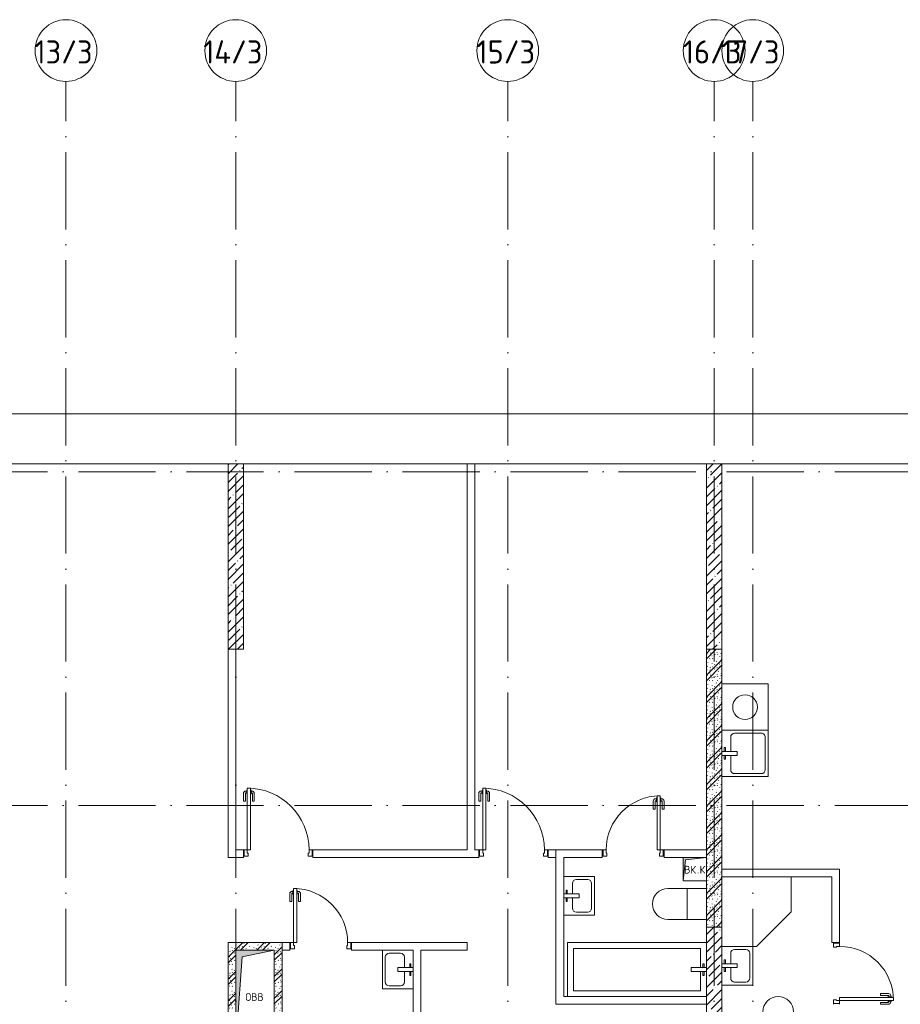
# Model space of a CAD drawing. Header units: millimetres. Extents: x 85617 to 161165, y 53267 to 102987.
# Tile 37 of 47: x 123601 to 135013, y 90231 to 102987. Entities that reach past the tile are written whole.
import ezdxf

# ---------------------------------------------------------------- set-up
doc = ezdxf.new("R2010")
doc.units = ezdxf.units.MM
doc.linetypes.add('4_ Штрихпунктир_ 10 х 2 мм', pattern=[1400, 1000, -200, 0, -200])
for name, color, linetype, lineweight in [('A-____-NOTE-TEXT', 5, 'Continuous', 5), ('A-DETL-GENF-OTLN', 7, 'Continuous', 9), ('A-DOOR-____-MCUT', 7, 'Continuous', 18), ('A-DOOR-____-OTLN', 7, 'Continuous', 9), ('A-DOOR-FRAM-MCUT', 7, 'Continuous', 18), ('A-FLOR-____-OTLN', 7, 'Continuous', 9), ('A-WALL-____-PATT', 7, 'Continuous', 9), ('I-WALL-____-MCUT', 7, 'Continuous', 9), ('I-WALL-____-OTLN', 7, 'Continuous', 9), ('M-EQPM-____-OTLN', 7, 'Continuous', 9), ('P-SANR-FIXT-OTLN', 7, 'Continuous', 9), ('S-COLS-____-MCUT', 7, 'Continuous', 9), ('S-COLS-____-OTLN', 7, 'Continuous', 9), ('S-GRID-____-IDEN', 7, 'Continuous', 9), ('S-GRID-____-OTLN', 7, 'Continuous', 9)]:
    doc.layers.add(name, color=color, linetype=linetype, lineweight=lineweight)
doc.styles.add('GOST Common', font='GOST_Common.ttf', dxfattribs={"height": 100})
doc.styles.add('GOST Common_1', font='GOST_Common.ttf', dxfattribs={"height": 300})
pattern_1 = [(45, (0, 0), (-114.04925, 114.04925), []), (45, (114.05, 0), (-114.04925, 114.04925), [201.613, -40.323, 3.353, -36.97])]
pattern_2 = [(135, (150.28, 188.64), (-282.84271, 3e-14), [5, -395]), (135, (174.9, 237.36), (-282.84271, 3e-14), [5, -395]), (135, (211.96, 236.53), (-282.84271, 3e-14), [5, -395]), (135, (114.96, 223.96), (-282.84271, 3e-14), [5, -395]), (135, (77.54, 223.96), (-282.84271, 3e-14), [5, -395]), (135, (57.44, 184.52), (-282.84271, 3e-14), [5, -395]), (135, (66.21, 142.9), (-282.84271, 3e-14), [5, -395]), (135, (107.33, 161), (-282.84271, 3e-14), [5, -395]), (135, (99.08, 130.94), (-282.84271, 3e-14), [5, -395]), (135, (22.6, 136.46), (-282.84271, 3e-14), [5, -395]), (135, (21.16, 168.08), (-282.84271, 3e-14), [5, -395]), (135, (46.13, 96.12), (-282.84271, 3e-14), [5, -395]), (135, (3.54, 74.6), (-282.84271, 3e-14), [5, -395]), (135, (40.3, 47.56), (-282.84271, 3e-14), [5, -395]), (135, (39.77, 18.47), (-282.84271, 3e-14), [5, -395]), (135, (76.94, 37.28), (-282.84271, 3e-14), [5, -395]), (135, (114.18, 62.4), (-282.84271, 3e-14), [5, -395]), (135, (139.87, 90.2), (-282.84271, 3e-14), [5, -395]), (135, (141.44, 15.82), (-282.84271, 3e-14), [5, -395]), (135, (188.69, 26.73), (-282.84271, 3e-14), [5, -395]), (135, (176.14, 51.36), (-282.84271, 3e-14), [5, -395]), (135, (177.03, 0), (-282.84271, 3e-14), [5, -395]), (135, (276.61, 8.22), (-282.84271, 3e-14), [5, -395]), (135, (271.19, 31.72), (-282.84271, 3e-14), [5, -395]), (135, (268.29, 119.65), (-282.84271, 3e-14), [5, -395]), (135, (237.92, 101.95), (-282.84271, 3e-14), [5, -395]), (135, (237.92, 158.27), (-282.84271, 3e-14), [5, -395]), (135, (260.4, 204.35), (-282.84271, 3e-14), [5, -395]), (135, (275.54, 235.4), (-282.84271, 3e-14), [5, -395]), (135, (117.62, 268.96), (-282.84271, 3e-14), [5, -395]), (135, (203.62, 273.83), (-282.84271, 3e-14), [5, -395]), (135, (47.24, 279.3), (-282.84271, 3e-14), [5, -395]), (135, (23.2, 266.16), (-282.84271, 3e-14), [5, -395]), (135, (42.78, 232.52), (-282.84271, 3e-14), [5, -395]), (135, (177.76, 90.57), (-282.84271, 3e-14), [5, -395]), (135, (181.12, 121.8), (-282.84271, 3e-14), [5, -395]), (135, (206.73, 172.06), (-282.84271, 3e-14), [5, -395]), (135, (143.14, 136.62), (-282.84271, 3e-14), [5, -395]), (135, (211.51, 131.86), (-282.84271, 3e-14), [5, -395]), (135, (81.47, 95.1), (-282.84271, 3e-14), [5, -395]), (135, (235.13, 60.46), (-282.84271, 3e-14), [5, -395]), (135, (242.24, 4.89), (-282.84271, 3e-14), [5, -395]), (45, (0, 106.07), (-282.84271, 0), []), (45, (106.07, 0), (-282.84271, 0), []), (45, (176.78, 0), (-282.84271, 0), []), (45, (0, 176.78), (-282.84271, 0), [])]

# ---------------------------------------------------------------- blocks, each defined once
blk = doc.blocks.new('КР_Колонна_ЖБ_Прямоугольная - 200x2400h_B40-V1-ВКК_25_К3_З_ЭОМ_воронка парапетная_')
at = {"layer": 'S-COLS-____-OTLN', "lineweight": 5, "true_color": 0xcccccc}
h = blk.add_hatch(dxfattribs=at)
h.set_pattern_fill('FP_3', color=254, style=0, pattern_type=2)
h.set_pattern_definition([(225, (129070, 92200), (114.04925, -114.04925), []), (225, (128955.95, 92200), (114.04925, -114.04925), [201.613, -40.323, 3.353, -36.97])])
h.paths.add_polyline_path([(-100, 1200), (-100, -1200), (100, -1200), (100, 1200)])
at = {"layer": 'S-COLS-____-MCUT', "color": 254, "lineweight": 5, "true_color": 0xcccccc}
for p, q in [((100, 1200), (-100, 1200)), ((-100, 1200), (-100, -1200)), ((100, -1200), (100, 1200)), ((-100, -1200), (100, -1200))]:
    blk.add_line(p, q, dxfattribs=at)
blk = doc.blocks.new('АР_Канал вертикальный прямоугольный - ВК_К-6739870-ВКК_25_К3_З_ЭОМ_воронка парапетная_')
at = {"layer": 'A-DETL-GENF-OTLN', "lineweight": 5, "true_color": 0xf4f4f4}
blk.add_hatch(color=7, dxfattribs=at).paths.add_polyline_path([(-150, -150), (-120, 120), (150, 150), (-150, 150)])
at = {"layer": 'A-DETL-GENF-OTLN', "color": 254, "lineweight": 13, "true_color": 0xcccccc}
for p, q in [((150, 150), (-150, 150)), ((-150, 150), (-150, -150)), ((150, 150), (-150, 150)), ((-150, 150), (-150, -150)), ((-120, 120), (150, 150)), ((-120, 120), (150, 150)), ((150, -150), (150, 150)), ((-150, -150), (-120, 120)), ((-150, -150), (-120, 120)), ((-150, -150), (150, -150))]:
    blk.add_line(p, q, dxfattribs=at)
at = {"layer": 'M-EQPM-____-OTLN', "color": 254, "lineweight": 5, "true_color": 0xcccccc}
for p, q in [((-150, -150), (-150, 150)), ((-150, 150), (150, 150)), ((150, 150), (150, -150)), ((150, -150), (-150, -150))]:
    blk.add_line(p, q, dxfattribs=at)
blk = doc.blocks.new('АР_Дверь однопольная - 900х2100h_800__Глухая_Межкомнатные апарт_тип_эт-4498768-ВКК_25_К3_З_ЭОМ_воронка парапетная_')
at = {"layer": 'A-DOOR-____-MCUT', "color": 254, "lineweight": 13, "true_color": 0xcccccc}
for p, q in [((-400, 850), (-400, 50)), ((-360, 850), (-400, 850)), ((-360, 50), (-360, 850)), ((-400, 50), (-360, 50))]:
    blk.add_line(p, q, dxfattribs=at)
at = {"layer": 'A-DOOR-____-OTLN', "color": 254, "lineweight": 5, "true_color": 0xcccccc}
for p, q in [((-450, 680), (-450, 783)), ((-425, 680), (-425, 783)), ((-408, 813), (-420, 813)), ((-408, 788), (-420, 788)), ((-408, 825), (-408, 775)), ((-400, 825), (-408, 825)), ((-408, 775), (-400, 775)), ((-360, 825), (-352, 825)), ((-352, 775), (-360, 775)), ((-352, 825), (-352, 775)), ((-352, 813), (-340, 813)), ((-352, 788), (-340, 788)), ((-335, 680), (-335, 783)), ((-310, 680), (-310, 783)), ((-425, 680), (-450, 680)), ((-335, 680), (-310, 680))]:
    blk.add_line(p, q, dxfattribs=at)
for centre, radius, start, end in [((-420, 783), 30, 90, 180), ((-420, 783), 4.99, 90, 180), ((-400, 50), 800, 360, 90), ((-340, 783), 30, 360, 90), ((-340, 783), 4.99, 360, 90)]:
    blk.add_arc(centre, radius, start, end, dxfattribs=at)
at = {"layer": 'A-DOOR-FRAM-MCUT', "color": 254, "lineweight": 13, "true_color": 0xcccccc}
for p, q in [((-440, 50), (-450, 50)), ((-400, 50), (-440, 50)), ((-440, 50), (-440, -30)), ((-400, 10), (-400, 50)), ((-390, 10), (-400, 10)), ((-390, -30), (-390, 10)), ((400, 10), (390, 10)), ((390, 10), (390, -30)), ((440, 50), (400, 50)), ((400, 50), (400, 10)), ((440, -30), (440, 50)), ((440, 50), (450, 50)), ((-440, -30), (-450, -30)), ((-440, -30), (-390, -30)), ((390, -30), (440, -30)), ((440, -30), (450, -30))]:
    blk.add_line(p, q, dxfattribs=at)
blk = doc.blocks.new('АР_Дверь однопольная - 800х2100h_700__Глухая_Су апарт_тип_эт-4498601-ВКК_25_К3_З_ЭОМ_воронка парапетная_')
at = {"layer": 'A-DOOR-____-MCUT', "color": 254, "lineweight": 13, "true_color": 0xcccccc}
for p, q in [((-350, 750), (-350, 50)), ((-310, 750), (-350, 750)), ((-310, 50), (-310, 750)), ((-350, 50), (-310, 50))]:
    blk.add_line(p, q, dxfattribs=at)
at = {"layer": 'A-DOOR-____-OTLN', "color": 254, "lineweight": 5, "true_color": 0xcccccc}
for p, q in [((-400, 580), (-400, 683)), ((-375, 580), (-375, 683)), ((-358, 713), (-370, 713)), ((-358, 688), (-370, 688)), ((-358, 725), (-358, 675)), ((-350, 725), (-358, 725)), ((-358, 675), (-350, 675)), ((-310, 725), (-302, 725)), ((-302, 675), (-310, 675)), ((-302, 725), (-302, 675)), ((-302, 713), (-290, 713)), ((-302, 688), (-290, 688)), ((-285, 580), (-285, 683)), ((-260, 580), (-260, 683)), ((-375, 580), (-400, 580)), ((-285, 580), (-260, 580))]:
    blk.add_line(p, q, dxfattribs=at)
for centre, radius, start, end in [((-370, 683), 30, 90, 180), ((-370, 683), 4.99, 90, 180), ((-350, 50), 700, 360, 90), ((-290, 683), 30, 360, 90), ((-290, 683), 4.99, 360, 90)]:
    blk.add_arc(centre, radius, start, end, dxfattribs=at)
at = {"layer": 'A-DOOR-FRAM-MCUT', "color": 254, "lineweight": 13, "true_color": 0xcccccc}
for p, q in [((-390, 50), (-400, 50)), ((-350, 50), (-390, 50)), ((-390, 50), (-390, -30)), ((-350, 10), (-350, 50)), ((-340, 10), (-350, 10)), ((-340, -30), (-340, 10)), ((350, 10), (340, 10)), ((340, 10), (340, -30)), ((390, 50), (350, 50)), ((350, 50), (350, 10)), ((390, -30), (390, 50)), ((390, 50), (400, 50)), ((-390, -30), (-400, -30)), ((-390, -30), (-340, -30)), ((340, -30), (390, -30)), ((390, -30), (400, -30))]:
    blk.add_line(p, q, dxfattribs=at)
blk = doc.blocks.new('АР_Дверь однопольная - 800х2100h_700__Глухая_Су апарт_тип_эт-4498570-ВКК_25_К3_З_ЭОМ_воронка парапетная_')
at = {"layer": 'A-DOOR-____-MCUT', "color": 254, "lineweight": 13, "true_color": 0xcccccc}
for p, q in [((350, 750), (310, 750)), ((310, 750), (310, 50)), ((350, 50), (350, 750)), ((310, 50), (350, 50))]:
    blk.add_line(p, q, dxfattribs=at)
at = {"layer": 'A-DOOR-____-OTLN', "color": 254, "lineweight": 5, "true_color": 0xcccccc}
for p, q in [((260, 580), (260, 683)), ((285, 580), (285, 683)), ((302, 713), (290, 713)), ((302, 688), (290, 688)), ((302, 725), (302, 675)), ((310, 725), (302, 725)), ((302, 675), (310, 675)), ((350, 725), (358, 725)), ((358, 675), (350, 675)), ((358, 725), (358, 675)), ((358, 713), (370, 713)), ((358, 688), (370, 688)), ((375, 580), (375, 683)), ((400, 580), (400, 683)), ((285, 580), (260, 580)), ((375, 580), (400, 580))]:
    blk.add_line(p, q, dxfattribs=at)
for centre, radius, start, end in [((350, 50), 700, 90, 180), ((290, 683), 30, 90, 180), ((290, 683), 4.99, 90, 180), ((370, 683), 30, 0, 90), ((370, 683), 4.99, 0, 90)]:
    blk.add_arc(centre, radius, start, end, dxfattribs=at)
at = {"layer": 'A-DOOR-FRAM-MCUT', "color": 254, "lineweight": 13, "true_color": 0xcccccc}
for p, q in [((-390, 50), (-400, 50)), ((-350, 50), (-390, 50)), ((-390, 50), (-390, -30)), ((-350, 10), (-350, 50)), ((-340, 10), (-350, 10)), ((-340, -30), (-340, 10)), ((350, 10), (340, 10)), ((340, 10), (340, -30)), ((390, 50), (350, 50)), ((350, 50), (350, 10)), ((390, -30), (390, 50)), ((390, 50), (400, 50)), ((-390, -30), (-400, -30)), ((-390, -30), (-340, -30)), ((340, -30), (390, -30)), ((390, -30), (400, -30))]:
    blk.add_line(p, q, dxfattribs=at)
blk = doc.blocks.new('A-FUR-Washing-2D - 600x600-V8-ВКК_25_К3_З_ЭОМ_воронка парапетная_')
at = {"layer": 'P-SANR-FIXT-OTLN', "color": 254, "lineweight": 5, "true_color": 0xcccccc}
for p, q in [((300, 0), (-300, 0)), ((300, 0), (-300, 0)), ((300, -600), (300, 0)), ((300, -600), (300, 0)), ((-300, -600), (300, -600)), ((-300, -600), (300, -600))]:
    blk.add_line(p, q, dxfattribs=at)
blk.add_circle((0, -300), 160, dxfattribs=at)
blk = doc.blocks.new('A-PLU-Shower_Corner_2D - 900x900-996533-ВКК_25_К3_З_ЭОМ_воронка парапетная_')
at = {"layer": 'P-SANR-FIXT-OTLN', "color": 254, "lineweight": 5, "true_color": 0xcccccc}
for p, q in [((-450, 900), (-900, 450)), ((-450, 900), (-900, 450)), ((0, 900), (-450, 900)), ((-450, 900), (0, 900)), ((-900, 450), (-900, 0)), ((-900, 0), (-900, 450))]:
    blk.add_line(p, q, dxfattribs=at)
blk = doc.blocks.new('A-PLU-toilet-2-2D - L600xW600xH900-997883-ВКК_25_К3_З_ЭОМ_воронка парапетная_')
at = {"layer": 'P-SANR-FIXT-OTLN', "color": 254, "lineweight": 5, "true_color": 0xcccccc}
for p, q in [((250, 0), (-250, 0)), ((250, 0), (-250, 0)), ((0, 0), (0, -400)), ((-250, -400), (250, -400)), ((-250, -400), (250, -400))]:
    blk.add_line(p, q, dxfattribs=at)
blk.add_arc((250, -200), 200, 270, 90, dxfattribs=at)
blk.add_arc((250, -200), 200, 270, 90, dxfattribs=at)
blk = doc.blocks.new('A-PLU-toilet-2-2D - L600xW600xH900-1001368-ВКК_25_К3_З_ЭОМ_воронка парапетная_')
at = {"layer": 'P-SANR-FIXT-OTLN', "color": 254, "lineweight": 5, "true_color": 0xcccccc}
for p, q in [((-250, 400), (250, 400)), ((-250, 400), (250, 400)), ((0, 0), (0, 400)), ((250, 0), (-250, 0)), ((250, 0), (-250, 0))]:
    blk.add_line(p, q, dxfattribs=at)
blk.add_arc((250, 200), 200, 270, 90, dxfattribs=at)
blk.add_arc((250, 200), 200, 270, 90, dxfattribs=at)
blk = doc.blocks.new('A-PLU-Bath-2-2D - 700x1800-1003059-ВКК_25_К3_З_ЭОМ_воронка парапетная_')
at = {"layer": 'P-SANR-FIXT-OTLN', "color": 254, "lineweight": 5, "true_color": 0xcccccc}
for p, q in [((825, 275), (-825, 275)), ((-825, 275), (-825, 25)), ((825, -275), (825, 275)), ((900, 350), (900, -350)), ((900, -350), (900, 350)), ((-700, 25), (-900, 25)), ((-870, 75), (-855, 75)), ((-870, 25), (-870, 75)), ((-855, 75), (-855, 25)), ((-700, -25), (-700, 25)), ((-900, -25), (-700, -25)), ((-870, -25), (-870, -75)), ((-870, -75), (-855, -75)), ((-855, -75), (-855, -25)), ((-825, -25), (-825, -275)), ((900, -350), (-900, -350)), ((-900, -350), (900, -350)), ((-825, -275), (825, -275))]:
    blk.add_line(p, q, dxfattribs=at)
blk = doc.blocks.new('A-PLU-Sink-2D - 600 x 600mm-997039-ВКК_25_К3_З_ЭОМ_воронка парапетная_')
at = {"layer": 'P-SANR-FIXT-OTLN', "color": 254, "lineweight": 5, "true_color": 0xcccccc}
for p, q in [((-284, 302), (-284, -298)), ((-284, -298), (-284, 302)), ((-59, 272), (-59, 257)), ((-9, 272), (-59, 272)), ((-59, 257), (-9, 257)), ((-9, 102), (-9, 302)), ((41, 302), (41, 102)), ((41, 272), (91, 272)), ((91, 257), (41, 257)), ((91, 272), (91, 257)), ((316, -298), (316, 302)), ((316, 302), (316, -298)), ((-246, 137), (-246, -209)), ((-9, 188), (-195, 188)), ((227, 188), (41, 188)), ((278, -209), (278, 137)), ((41, 102), (-9, 102)), ((-284, -298), (316, -298)), ((316, -298), (-284, -298)), ((-195, -260), (227, -260))]:
    blk.add_line(p, q, dxfattribs=at)
for centre, start, end in [((-195, 137), 90, 180), ((227, 137), 360, 90), ((-195, -209), 180, 270), ((227, -209), 270, 0)]:
    blk.add_arc(centre, 50.8, start, end, dxfattribs=at)
blk = doc.blocks.new('A-PLU-Sink-2D - 400 x 500mm-V20-ВКК_25_К3_З_ЭОМ_воронка парапетная_')
at = {"layer": 'P-SANR-FIXT-OTLN', "color": 254, "lineweight": 5, "true_color": 0xcccccc}
for p, q in [((-234, 198), (266, 198)), ((-234, -202), (-234, 198)), ((266, 198), (-234, 198)), ((-234, 198), (-234, -202)), ((-145, 160), (177, 160)), ((-196, -37), (-196, 109)), ((228, 109), (228, -37)), ((-9, -88), (-145, -88)), ((-9, -2), (-9, -202)), ((41, -2), (-9, -2)), ((41, -202), (41, -2)), ((177, -88), (41, -88)), ((-59, -172), (-59, -157)), ((-59, -157), (-9, -157)), ((-9, -172), (-59, -172)), ((91, -157), (41, -157)), ((41, -172), (91, -172)), ((91, -172), (91, -157))]:
    blk.add_line(p, q, dxfattribs=at)
for centre, start, end in [((-145, 109), 90, 180), ((177, 109), 360, 90), ((-145, -37), 180, 270), ((177, -37), 270, 0)]:
    blk.add_arc(centre, 50.8, start, end, dxfattribs=at)
blk = doc.blocks.new('A-PLU-Sink-2D - 400 x 500mm-997041-ВКК_25_К3_З_ЭОМ_воронка парапетная_')
at = {"layer": 'P-SANR-FIXT-OTLN', "color": 254, "lineweight": 5, "true_color": 0xcccccc}
for p, q in [((-234, 202), (-234, -198)), ((-234, -198), (-234, 202)), ((-59, 172), (-59, 157)), ((-9, 172), (-59, 172)), ((-59, 157), (-9, 157)), ((-9, 2), (-9, 202)), ((41, 202), (41, 2)), ((41, 172), (91, 172)), ((91, 157), (41, 157)), ((91, 172), (91, 157)), ((266, -198), (266, 202)), ((266, 202), (266, -198)), ((-196, 37), (-196, -109)), ((-9, 88), (-145, 88)), ((41, 2), (-9, 2)), ((177, 88), (41, 88)), ((228, -109), (228, 37)), ((-234, -198), (266, -198)), ((266, -198), (-234, -198)), ((-145, -160), (177, -160))]:
    blk.add_line(p, q, dxfattribs=at)
for centre, start, end in [((-145, 37), 90, 180), ((177, 37), 360, 90), ((-145, -109), 180, 270), ((177, -109), 270, 0)]:
    blk.add_arc(centre, 50.8, start, end, dxfattribs=at)
blk = doc.blocks.new('АР_Канал вертикальный прямоугольный - ОВВ-7408121-ВКК_25_К3_З_ЭОМ_воронка парапетная_')
at = {"layer": 'A-DETL-GENF-OTLN', "lineweight": 5, "true_color": 0xf4f4f4}
blk.add_hatch(color=7, dxfattribs=at).paths.add_polyline_path([(-250, -600), (-165, 515), (250, 600), (-250, 600)])
at = {"layer": 'A-DETL-GENF-OTLN', "color": 254, "lineweight": 13, "true_color": 0xcccccc}
for p, q in [((250, 600), (-250, 600)), ((-250, 600), (-250, -600)), ((250, 600), (-250, 600)), ((-250, 600), (-250, -600)), ((-250, -600), (-165, 515)), ((-250, -600), (-165, 515)), ((-165, 515), (250, 600)), ((-165, 515), (250, 600)), ((250, -600), (250, 600)), ((-250, -600), (250, -600))]:
    blk.add_line(p, q, dxfattribs=at)
at = {"layer": 'M-EQPM-____-OTLN', "color": 254, "lineweight": 5, "true_color": 0xcccccc}
for p, q in [((-250, -600), (-250, 600)), ((-250, 600), (250, 600)), ((250, 600), (250, -600)), ((250, -600), (-250, -600))]:
    blk.add_line(p, q, dxfattribs=at)
blk = doc.blocks.new('Ось сетки - 8_0 мм-31302-ВКК_25_К3_З_ЭОМ_воронка парапетная_')
at = {"layer": 'S-GRID-____-IDEN', "color": 254, "lineweight": 5, "true_color": 0xdadada}
blk.add_circle((0, 0), 4, dxfattribs=at)
blk = doc.blocks.new('240311_Наметкина 10_РД_АР_К3_R21_rvt-1-ВКК_25_К3_З_ЭОМ_воронка парапетная_')
at = {"layer": 'A-WALL-____-PATT', "lineweight": 5, "true_color": 0xcccccc}
h = blk.add_hatch(dxfattribs=at)
h.set_pattern_fill('FP_4', color=254, style=0, pattern_type=2)
h.set_pattern_definition(pattern_2)
h.paths.add_polyline_path([(129170, 93400), (129170, 97000), (128970, 97000), (128970, 93400)])
h = blk.add_hatch(dxfattribs=at)
h.set_pattern_fill('FP_4', color=254, style=0, pattern_type=2)
h.set_pattern_definition(pattern_2)
h.paths.add_polyline_path([(122770, 91900), (122870, 91900), (122870, 93200), (122770, 93200), (122770, 92100)])
h = blk.add_hatch(dxfattribs=at)
h.set_pattern_fill('FP_4', color=254, style=0, pattern_type=2)
h.set_pattern_definition(pattern_2)
h.paths.add_polyline_path([(123370, 93100), (123470, 93100), (123470, 93200), (122870, 93200), (122870, 93100), (122955, 93100)])
h = blk.add_hatch(dxfattribs=at)
h.set_pattern_fill('FP_4', color=254, style=0, pattern_type=2)
h.set_pattern_definition(pattern_2)
h.paths.add_polyline_path([(123470, 91800), (123470, 93100), (123370, 93100), (123370, 91800)])
at = {"layer": 'S-COLS-____-OTLN', "lineweight": 5, "true_color": 0xcccccc}
h = blk.add_hatch(dxfattribs=at)
h.set_pattern_fill('FP_1', color=254, style=0, pattern_type=2)
h.set_pattern_definition(pattern_1)
h.paths.add_polyline_path([(122970, 97000), (122970, 99400), (122770, 99400), (122770, 97000)])
h = blk.add_hatch(dxfattribs=at)
h.set_pattern_fill('FP_1', color=254, style=0, pattern_type=2)
h.set_pattern_definition(pattern_1)
h.paths.add_polyline_path([(129170, 97000), (129170, 99400), (128970, 99400), (128970, 97000)])
at = {"layer": 'A-FLOR-____-OTLN', "color": 254, "lineweight": 5, "true_color": 0xcccccc}
for p, q in [((149920, 100050), (86800, 100050)), ((122770, 99400), (119870, 99400)), ((125870, 99400), (122970, 99400)), ((128970, 99400), (125970, 99400)), ((132170, 99400), (129170, 99400))]:
    blk.add_line(p, q, dxfattribs=at)
at = {"layer": 'I-WALL-____-MCUT', "color": 254, "lineweight": 5, "true_color": 0xcccccc}
for p, q in [((128970, 97000), (128970, 94300)), ((129170, 97000), (128970, 97000)), ((129170, 93400), (129170, 97000)), ((128970, 94000), (128970, 93400)), ((122770, 93200), (122770, 92100)), ((122870, 93200), (122770, 93200)), ((123470, 93200), (122870, 93200)), ((123470, 93100), (123470, 93200)), ((123470, 92100), (123470, 93100))]:
    blk.add_line(p, q, dxfattribs=at)
at = {"layer": 'I-WALL-____-OTLN', "color": 254, "lineweight": 5, "true_color": 0xcccccc}
for p, q in [((125870, 94400), (125870, 99400)), ((125970, 99400), (125870, 99400)), ((125970, 99400), (125970, 94400)), ((122770, 94300), (122770, 97000)), ((122870, 97000), (122870, 94400)), ((122870, 94400), (122970, 94400)), ((122970, 94300), (122970, 94400)), ((123870, 94400), (125870, 94400)), ((123870, 94400), (123870, 94300)), ((125970, 94400), (126020, 94400)), ((126020, 94300), (126020, 94400)), ((126920, 94400), (127020, 94400)), ((126920, 94400), (126920, 94300)), ((127020, 94400), (127020, 94300)), ((127020, 94400), (127620, 94400)), ((127020, 94400), (127020, 94300)), ((127620, 94300), (127620, 94400)), ((128420, 94400), (128970, 94400)), ((128420, 94400), (128420, 94300)), ((122870, 94300), (122770, 94300)), ((122970, 94300), (122870, 94300)), ((126020, 94300), (123870, 94300)), ((127020, 94300), (126920, 94300)), ((127020, 92400), (127020, 94300)), ((127620, 94300), (127120, 94300)), ((127120, 94300), (127120, 92500)), ((128670, 94300), (128420, 94300)), ((129170, 94150), (130695, 94150)), ((130695, 94050), (130695, 94150)), ((130595, 94050), (129170, 94050)), ((130595, 93200), (130595, 94050)), ((130695, 94050), (130695, 93200)), ((123470, 93200), (123570, 93200)), ((123570, 93100), (123570, 93200)), ((124370, 93200), (125870, 93200)), ((124370, 93200), (124370, 93100)), ((125870, 93200), (125870, 93100)), ((130595, 93200), (130695, 93200)), ((123570, 93100), (123470, 93100)), ((125170, 93100), (124370, 93100)), ((125170, 91200), (125170, 93100)), ((125870, 93100), (125270, 93100)), ((125270, 93100), (125270, 91200)), ((127120, 92500), (128970, 92500)), ((127020, 92400), (127120, 92400)), ((128970, 92400), (127120, 92400))]:
    blk.add_line(p, q, dxfattribs=at)
at = {"layer": 'S-COLS-____-MCUT', "color": 254, "lineweight": 5, "true_color": 0xcccccc}
for p, q in [((122770, 99400), (122770, 97000)), ((122970, 99400), (122770, 99400)), ((122970, 97000), (122970, 99400)), ((128970, 99400), (128970, 97000)), ((129170, 99400), (128970, 99400)), ((129170, 97000), (129170, 99400)), ((122770, 97000), (122970, 97000)), ((128970, 97000), (129170, 97000))]:
    blk.add_line(p, q, dxfattribs=at)
at = {"layer": 'S-GRID-____-OTLN', "color": 254, "linetype": '4_ Штрихпунктир_ 10 х 2 мм', "lineweight": 5, "true_color": 0xdadada}
for p, q in [((120670, 56236), (120670, 104356)), ((122870, 56236), (122870, 104356)), ((126395, 56236), (126395, 104356)), ((129070, 56236), (129070, 104356)), ((129570, 56236), (129570, 104356)), ((156834, 99300), (82886, 99300)), ((156834, 94975), (82886, 94975))]:
    blk.add_line(p, q, dxfattribs=at)
at = {"layer": 'A-DOOR-____-OTLN', "color": 254, "lineweight": 5, "true_color": 0xcccccc}
for name, p in [('АР_Дверь однопольная - 900х2100h_800__Глухая_Межкомнатные апарт_тип_эт-4498768-ВКК_25_К3_З_ЭОМ_воронка парапетная_', (123420, 94350)), ('АР_Дверь однопольная - 900х2100h_800__Глухая_Межкомнатные апарт_тип_эт-4498768-ВКК_25_К3_З_ЭОМ_воронка парапетная_', (126470, 94350)), ('АР_Дверь однопольная - 800х2100h_700__Глухая_Су апарт_тип_эт-4498570-ВКК_25_К3_З_ЭОМ_воронка парапетная_', (128020, 94350)), ('АР_Дверь однопольная - 800х2100h_700__Глухая_Су апарт_тип_эт-4498601-ВКК_25_К3_З_ЭОМ_воронка парапетная_', (123970, 93150))]:
    blk.add_blockref(name, p, dxfattribs=at)
at = {"layer": 'A-DOOR-____-OTLN', "color": 254, "lineweight": 5, "true_color": 0xcccccc, "rotation": 269.9999999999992}
blk.add_blockref('АР_Дверь однопольная - 800х2100h_700__Глухая_Су апарт_тип_эт-4498570-ВКК_25_К3_З_ЭОМ_воронка парапетная_', (130645, 92800), dxfattribs=at)
at = {"layer": 'M-EQPM-____-OTLN', "color": 254, "lineweight": 5, "true_color": 0xcccccc}
for name, p in [('АР_Канал вертикальный прямоугольный - ВК_К-6739870-ВКК_25_К3_З_ЭОМ_воронка парапетная_', (128820, 94150)), ('АР_Канал вертикальный прямоугольный - ОВВ-7408121-ВКК_25_К3_З_ЭОМ_воронка парапетная_', (123120, 92500))]:
    blk.add_blockref(name, p, dxfattribs=at)
at = {"layer": 'P-SANR-FIXT-OTLN', "color": 254, "lineweight": 5, "true_color": 0xcccccc}
blk.add_blockref('A-FUR-Washing-2D - 600x600-V8-ВКК_25_К3_З_ЭОМ_воронка парапетная_', (129470, 96550), dxfattribs=at)
for name, p, rotation in [('A-PLU-Sink-2D - 600 x 600mm-997039-ВКК_25_К3_З_ЭОМ_воронка парапетная_', (129472, 95634), 90.00000000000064), ('A-PLU-Sink-2D - 400 x 500mm-997041-ВКК_25_К3_З_ЭОМ_воронка парапетная_', (127322, 93789), 90.00000000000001), ('A-PLU-Shower_Corner_2D - 900x900-996533-ВКК_25_К3_З_ЭОМ_воронка парапетная_', (129170, 94050), 180), ('A-PLU-toilet-2-2D - L600xW600xH900-1001368-ВКК_25_К3_З_ЭОМ_воронка парапетная_', (128720, 93900), 180), ('A-PLU-Bath-2-2D - 700x1800-1003059-ВКК_25_К3_З_ЭОМ_воронка парапетная_', (128070, 92850), 180), ('A-PLU-Sink-2D - 400 x 500mm-997041-ВКК_25_К3_З_ЭОМ_воронка парапетная_', (129372, 92884), 90.00000000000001), ('A-PLU-Sink-2D - 400 x 500mm-V20-ВКК_25_К3_З_ЭОМ_воронка парапетная_', (124968, 92834), 90.00000000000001), ('A-PLU-toilet-2-2D - L600xW600xH900-997883-ВКК_25_К3_З_ЭОМ_воронка парапетная_', (129700, 92050), 90.00000000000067)]:
    blk.add_blockref(name, p, dxfattribs=dict(at, rotation=rotation))
at = {"layer": 'S-COLS-____-OTLN', "color": 254, "lineweight": 5, "true_color": 0xcccccc, "rotation": 180}
blk.add_blockref('КР_Колонна_ЖБ_Прямоугольная - 200x2400h_B40-V1-ВКК_25_К3_З_ЭОМ_воронка парапетная_', (129070, 92200), dxfattribs=at)
at = {"layer": 'S-GRID-____-IDEN', "color": 254, "lineweight": 5, "true_color": 0xdadada, "xscale": 100.0000000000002, "yscale": 100.0000000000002, "zscale": 100.0000000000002}
for p in [(120670, 104756), (122870, 104756), (126395, 104756), (129070, 104756), (129570, 104756)]:
    blk.add_blockref('Ось сетки - 8_0 мм-31302-ВКК_25_К3_З_ЭОМ_воронка парапетная_', p, dxfattribs=at)
at = {"layer": 'A-____-NOTE-TEXT', "color": 254, "lineweight": 5, "true_color": 0xcccccc, "char_height": 100, "attachment_point": 1, "style": 'GOST Common'}
for s, insert, width in [('ВК', (128682, 94194), 200.42), ('\\fGOST Common|b0|i0|c204|p34|;К', (128881, 94194), 96.2), ('\\fGOST Common|b0|i0|c204|p34|;.', (128848, 94194), 40.08), ('ОВВ', (122996, 92544), 304.64)]:
    blk.add_mtext(s, dxfattribs=dict(at, insert=insert, width=width))
at = {"layer": 'S-GRID-____-IDEN', "color": 254, "lineweight": 5, "true_color": 0xdadada, "char_height": 300, "attachment_point": 1, "style": 'GOST Common_1'}
for s, insert, width in [('13/3', (120263, 104888), 978.06), ('14/3', (122450, 104888), 1010.13), ('15/3', (125991, 104888), 970.04), ('16/3', (128666, 104888), 970.04), ('17/3', (129166, 104888), 970.04)]:
    blk.add_mtext(s, dxfattribs=dict(at, insert=insert, width=width))
blk = doc.blocks.new('Ось сетки - 8_0 мм-V36-ВКК_25_К3_З_ЭОМ_воронка парапетная_')
at = {"layer": 'S-GRID-____-IDEN', "color": 254, "lineweight": 5, "true_color": 0xcccccc}
blk.add_circle((0, 0), 4, dxfattribs=at)
blk = doc.blocks.new('Наметкина 10_РД_АР_К3_Отделка_R21_rvt-1-ВКК_25_К3_З_ЭОМ_воронка парапетная_')
at = {"layer": 'S-GRID-____-OTLN', "color": 254, "linetype": '4_ Штрихпунктир_ 10 х 2 мм', "lineweight": 5, "true_color": 0xcccccc}
for p, q in [((120670, 56236), (120670, 104356)), ((122870, 56236), (122870, 104356)), ((126395, 56236), (126395, 104356)), ((129070, 56236), (129070, 104356)), ((129570, 56236), (129570, 104356)), ((156834, 99300), (83962, 99300)), ((156834, 94975), (83962, 94975))]:
    blk.add_line(p, q, dxfattribs=at)
at = {"layer": 'S-GRID-____-IDEN', "color": 254, "lineweight": 5, "true_color": 0xcccccc, "xscale": 99.99999999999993, "yscale": 99.99999999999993, "zscale": 99.99999999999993}
for p in [(120670, 104756), (122870, 104756), (126395, 104756), (129070, 104756), (129570, 104756)]:
    blk.add_blockref('Ось сетки - 8_0 мм-V36-ВКК_25_К3_З_ЭОМ_воронка парапетная_', p, dxfattribs=at)
at = {"layer": 'S-GRID-____-IDEN', "color": 254, "lineweight": 5, "true_color": 0xcccccc, "char_height": 300, "attachment_point": 1, "style": 'GOST Common_1'}
for s, insert, width in [('13/3', (120263, 104888), 978.06), ('14/3', (122450, 104888), 1010.13), ('15/3', (125991, 104888), 970.04), ('16/3', (128666, 104888), 970.04), ('17/3', (129166, 104888), 970.04)]:
    blk.add_mtext(s, dxfattribs=dict(at, insert=insert, width=width))

msp = doc.modelspace()

# ---------------------------------------------------------------- block references
at = {"lineweight": 5}
for name in ['240311_Наметкина 10_РД_АР_К3_R21_rvt-1-ВКК_25_К3_З_ЭОМ_воронка парапетная_', 'Наметкина 10_РД_АР_К3_Отделка_R21_rvt-1-ВКК_25_К3_З_ЭОМ_воронка парапетная_']:
    msp.add_blockref(name, (3531, -2169), dxfattribs=at)

doc.saveas('drawing.dxf')
